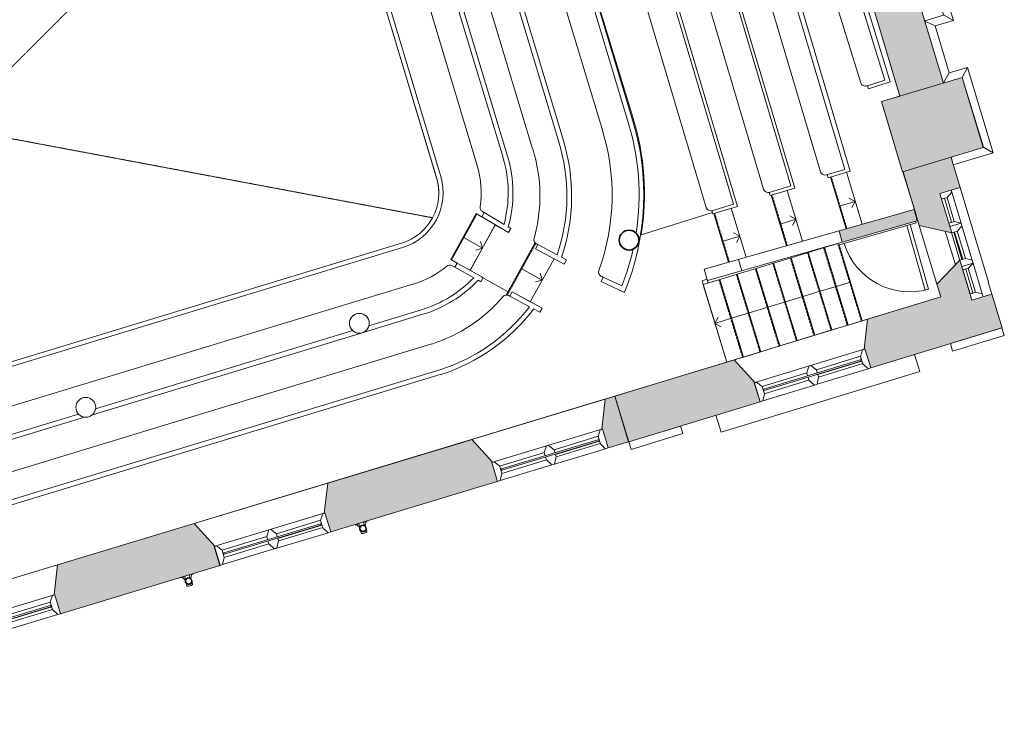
# Model space of a CAD drawing. Header units: millimetres. Extents: x -15132 to 85538, y -10653 to 24175.
# Tile 9 of 12: x 6869 to 19284, y 125 to 8893. Entities that reach past the tile are written whole.
import ezdxf

# ---------------------------------------------------------------- set-up
doc = ezdxf.new("R2010")
doc.units = ezdxf.units.MM
doc.linetypes.add('Dash2', pattern=[3, 1.5, -1.5])
doc.linetypes.add('Overhead', pattern=[4, 2.5, -1.5])
for name, color, linetype, lineweight in [('A-CLNG', 13, 'Continuous', 9), ('A-DETL', 90, 'Continuous', 9), ('A-DOOR', 31, 'Continuous', 9), ('A-FLOR', 192, 'Continuous', 9), ('A-GENM', 13, 'Continuous', 9), ('A-GLAZ', 151, 'Continuous', 9), ('A-WALL', 113, 'Continuous', 9), ('A-WALL-PATT', 111, 'Continuous', 18), ('I-FURN', 30, 'Continuous', 9), ('I-WALL', 2, 'Continuous', 9), ('S-STRS', 31, 'Continuous', 9), ('S-STRS-ANNO', 31, 'Continuous', 9)]:
    doc.layers.add(name, color=color, linetype=linetype, lineweight=lineweight)

# ---------------------------------------------------------------- blocks, each defined once
blk = doc.blocks.new('DKA_Window_Double Arched_Chamfered Reveal - DKA_Window_Double Arched_Chamfered Reveal-4313195-01_First_Intermediate Door options')
at = {"layer": 'A-GLAZ', "lineweight": 18}
for p, q in [((-690, 475), (-724, 475)), ((-644, 395), (-690, 475)), ((-644, 299), (-644, 395)), ((-17, 475), (-63, 394)), ((-17, 475), (-63, 394)), ((-63, 394), (-63, 356)), ((-63, 394), (-63, 356)), ((18, 475), (-17, 475)), ((18, 475), (-17, 475)), ((65, 394), (18, 475)), ((65, 394), (18, 475)), ((65, 356), (65, 394)), ((65, 356), (65, 394)), ((699, 475), (653, 395)), ((653, 395), (653, 299)), ((733, 475), (699, 475)), ((733, 227), (733, 475)), ((-694, 227), (-644, 299)), ((-63, 360), (-644, 360)), ((-644, 360), (-644, 340)), ((-644, 340), (-630, 340)), ((-63, 356), (-63, 360)), ((-63, 338), (-63, 298)), ((-63, 338), (-63, 298)), ((-63, 298), (-13, 226)), ((-63, 298), (-13, 226)), ((15, 226), (65, 298)), ((15, 226), (65, 298)), ((65, 298), (65, 338)), ((65, 298), (65, 338)), ((653, 356), (643, 356)), ((643, 338), (653, 338)), ((653, 338), (653, 356)), ((653, 299), (703, 227)), ((-724, 227), (-694, 227)), ((-13, 226), (15, 226)), ((-13, 226), (15, 226)), ((703, 227), (733, 227))]:
    blk.add_line(p, q, dxfattribs=at)
at = {"layer": 'A-GLAZ'}
for p, q in [((-690, 475), (-17, 475)), ((-63, 394), (-644, 394)), ((18, 475), (699, 475)), ((653, 394), (65, 394)), ((-63, 298), (-645, 298)), ((643, 356), (-630, 356)), ((-630, 356), (-630, 338)), ((-630, 338), (643, 338)), ((654, 298), (64, 298)), ((643, 338), (643, 356)), ((725, 225), (-716, 225)), ((733, 227), (733, 225))]:
    blk.add_line(p, q, dxfattribs=at)
blk = doc.blocks.new('DKA_Window_triple Arched_Chamfered Reveal - DKA_Window_triple Arched_Chamfered Reveal-2069072-01_First_Intermediate Door options')
at = {"layer": 'A-GLAZ', "lineweight": 18}
for p, q in [((-580, 358), (-610, 358)), ((-534, 284), (-580, 358)), ((-534, 210), (-534, 284)), ((-173, 358), (-218, 284)), ((-218, 284), (-218, 210)), ((-136, 358), (-173, 358)), ((-136, 358), (-173, 358)), ((-173, 358), (-173, 210)), ((-90, 284), (-136, 358)), ((-90, 284), (-136, 358)), ((-90, 210), (-90, 284)), ((-90, 210), (-90, 284)), ((315, 358), (269, 284)), ((315, 358), (269, 284)), ((269, 284), (269, 210)), ((269, 284), (269, 210)), ((352, 358), (315, 358)), ((352, 358), (315, 358)), ((397, 284), (352, 358)), ((352, 210), (352, 358)), ((397, 210), (397, 284)), ((758, 358), (713, 284)), ((713, 284), (713, 210)), ((795, 358), (758, 358)), ((-218, 247), (-534, 247)), ((-534, 247), (-534, 210)), ((-218, 210), (-218, 247)), ((-92, 210), (-90, 210)), ((-92, 210), (-90, 210)), ((269, 247), (-90, 247)), ((-90, 247), (-90, 237)), ((-90, 237), (269, 237)), ((269, 237), (269, 247)), ((714, 247), (397, 247)), ((397, 247), (397, 211)), ((397, 211), (714, 211)), ((714, 211), (714, 247))]:
    blk.add_line(p, q, dxfattribs=at)
at = {"layer": 'A-GLAZ'}
for p, q in [((-580, 358), (-173, 358)), ((-218, 281), (-534, 281)), ((-136, 358), (315, 358)), ((269, 281), (-90, 281)), ((352, 358), (758, 358)), ((713, 281), (397, 281)), ((311, 138), (-133, 138)), ((271, 207), (-94, 207))]:
    blk.add_line(p, q, dxfattribs=at)
blk = doc.blocks.new('Generic Models 1 - Generic Models 1-2082829-01_First_Intermediate Door options')
at = {"layer": 'A-GENM'}
for p, q in [((13720, 7382), (12252, 12257)), ((13020, 7171), (11623, 11811)), ((11566, 11794), (12963, 7154)), ((12178, 6918), (10781, 11557)), ((10728, 11541), (12125, 6902)), ((12633, 9604), (13337, 7266)), ((12965, 9681), (13663, 7364)), ((11933, 9394), (12637, 7056)), ((12724, 6461), (12694, 6409)), ((12704, 6473), (12724, 6461)), ((12976, 6312), (12724, 6461)), ((12694, 6409), (13031, 6210)), ((13062, 6261), (13029, 6280)), ((13031, 6210), (13062, 6261)), ((11681, 6074), (1826, 3080)), ((1842, 3028), (11697, 6021)), ((13401, 6057), (13373, 6004)), ((13373, 6004), (13735, 5812)), ((13384, 6067), (13401, 6057)), ((13645, 5927), (13401, 6057)), ((13763, 5864), (13699, 5899)), ((13735, 5812), (13763, 5864)), ((12355, 5773), (12321, 5792)), ((12385, 5825), (12355, 5773)), ((12355, 5773), (12594, 5638)), ((12711, 5641), (12385, 5825)), ((12648, 5608), (12682, 5589)), ((12682, 5589), (12711, 5641)), ((11837, 5562), (9307, 4793)), ((11273, 5035), (11936, 5236)), ((11200, 4950), (11953, 5179)), ((7826, 3988), (11068, 4973)), ((11176, 4943), (7785, 3913)), ((9307, 4793), (6375, 3903)), ((6416, 3560), (7609, 3922)), ((7684, 3882), (6434, 3503))]:
    blk.add_line(p, q, dxfattribs=at)
for centre, radius, start, end in [((11468, 6672), 2301, 341.1067, 17.4947), ((11468, 6672), 2361, 340.8717, 17.4853), ((11468, 6672), 1961, 344.1265, 17.6183), ((11488, 6710), 1540, 345.0258, 16.7566), ((11488, 6710), 1600, 344.4262, 16.7566), ((11488, 6710), 1200, 351.534, 16.7566), ((11488, 6710), 665, 286.8956, 16.7566), ((11488, 6710), 720, 286.8956, 16.7566), ((12734, 6525), 60, 171.534, 239.4126), ((13412, 6120), 60, 164.1265, 241.9395), ((11488, 6710), 1200, 286.8956, 309.6384), ((12292, 5740), 60, 60.5763, 129.6384), ((11488, 6710), 1540, 286.8956, 315.8963), ((11488, 6710), 1600, 286.8956, 316.4584), ((11152, 5066), 125, 163.318, 180), ((11152, 5066), 125, 146.5502, 158.0128), ((11152, 5066), 125, 129.5802, 140.4198), ((11152, 5066), 125, 111.9872, 123.4498), ((11152, 5066), 125, 90, 106.682), ((11152, 5066), 125, 73.318, 90), ((11152, 5066), 125, 56.5502, 68.0128), ((11152, 5066), 125, 39.5802, 50.4198), ((11152, 5066), 125, 21.9872, 33.4498), ((11152, 5066), 125, 0, 16.682), ((11152, 5066), 125, 180, 196.0147), ((11152, 5066), 125, 199.9701, 227.9081), ((11152, 5066), 125, 227.9081, 231.7114), ((11152, 5066), 125, 292.4968, 322.127), ((11152, 5066), 125, 326.8609, 339.0552), ((11152, 5066), 125, 343.543, 345.8831), ((11152, 5066), 125, 345.8831, 360), ((11152, 5066), 125, 236.6075, 249.1748), ((11152, 5066), 125, 253.057, 269.1593), ((11152, 5066), 125, 272.6375, 281.2944)]:
    blk.add_arc(centre, radius, start, end, dxfattribs=at)
blk = doc.blocks.new('Generic Models 3 - Generic Models 3-2152852-01_First_Intermediate Door options')
at = {"layer": 'A-GENM', "lineweight": 18}
for p, q in [((15571, 17191), (14919, 16994)), ((15600, 17096), (15571, 17191)), ((14948, 16898), (15600, 17096)), ((14919, 16994), (14948, 16898)), ((11513, 15960), (10862, 15763)), ((11542, 15864), (11513, 15960)), ((10891, 15667), (11542, 15864)), ((10862, 15763), (10891, 15667)), ((19255, 5009), (18604, 4810)), ((19284, 4914), (19255, 5009)), ((18633, 4715), (19284, 4914)), ((18604, 4810), (18633, 4715)), ((15200, 3770), (14549, 3572)), ((15229, 3675), (15200, 3770)), ((14579, 3476), (15229, 3675)), ((14549, 3572), (14579, 3476))]:
    blk.add_line(p, q, dxfattribs=at)
at = {"layer": 'A-GENM'}
for p, q in [((14431, 16975), (11924, 16214)), ((14495, 16765), (14431, 16975)), ((11989, 16000), (12910, 16279)), ((11924, 16214), (11989, 16000)), ((16235, 15057), (16717, 15205)), ((16717, 15205), (16656, 15078)), ((16717, 15205), (17049, 14130)), ((16923, 14196), (16763, 14721)), ((16705, 14129), (16923, 14196)), ((16923, 14196), (17049, 14130)), ((16710, 14111), (16819, 14061)), ((17049, 14130), (16819, 14061)), ((16819, 14061), (17000, 13467)), ((17000, 13467), (17231, 13539)), ((17166, 13413), (17231, 13539)), ((17231, 13539), (17423, 12907)), ((16936, 13359), (17000, 13467)), ((17165, 13413), (16941, 13344)), ((17166, 13413), (17165, 13413)), ((17165, 13413), (17231, 13199)), ((17297, 12984), (17166, 13413)), ((17231, 13199), (17005, 13129)), ((17231, 13199), (17297, 12985)), ((17297, 12985), (17069, 12915)), ((17069, 12915), (17297, 12984)), ((17297, 12984), (17423, 12907)), ((17072, 12907), (17193, 12837)), ((17423, 12907), (17193, 12837)), ((17193, 12837), (17252, 12646)), ((17147, 12656), (17252, 12646)), ((17252, 12646), (17187, 12522)), ((18032, 9707), (18163, 9636)), ((18163, 9636), (18075, 9565)), ((18153, 9309), (18075, 9565)), ((18163, 9636), (18220, 9445)), ((18220, 9445), (18153, 9309)), ((18220, 9445), (18450, 9514)), ((18450, 9514), (18388, 9381)), ((18450, 9514), (18642, 8883)), ((18152, 9309), (18389, 9380)), ((18388, 9381), (18153, 9309)), ((18519, 8952), (18388, 9381)), ((18389, 9380), (18453, 9166)), ((18216, 9094), (18453, 9166)), ((18453, 9166), (18517, 8951)), ((18281, 8880), (18517, 8951)), ((18517, 8951), (18519, 8952)), ((18642, 8883), (18519, 8952)), ((18411, 8814), (18282, 8876)), ((18642, 8883), (18411, 8814)), ((18411, 8814), (18591, 8221)), ((18591, 8221), (18516, 8096)), ((18591, 8221), (18821, 8290)), ((18821, 8290), (18753, 8166)), ((18821, 8290), (19144, 7213)), ((19021, 7286), (18753, 8166)), ((19144, 7213), (18641, 7062)), ((19018, 7285), (19021, 7286)), ((19021, 7286), (19144, 7213)), ((18641, 7062), (18613, 7158)), ((18218, 4458), (18152, 4672)), ((15712, 3693), (18218, 4458)), ((15646, 3907), (15712, 3693))]:
    blk.add_line(p, q, dxfattribs=at)
blk = doc.blocks.new('Furniture 6 - Furniture 6-2340214-01_First_Intermediate Door options')
at = {"layer": 'I-FURN'}
for p, q in [((15138, 14385), (14860, 14302)), ((14860, 14302), (14872, 14264)), ((14872, 14264), (15092, 14330)), ((15092, 14330), (17273, 7005)), ((17341, 6984), (15138, 14385)), ((14440, 14171), (14130, 14079)), ((16643, 6770), (14440, 14171)), ((14822, 14187), (16968, 6977)), ((14872, 14264), (14862, 14261)), ((11890, 14033), (11718, 13735)), ((14130, 14079), (14141, 14041)), ((14141, 14041), (14413, 14122)), ((14413, 14122), (16594, 6797)), ((11771, 13705), (11910, 13948)), ((13716, 13940), (13406, 13847)), ((15920, 6539), (13716, 13940)), ((14095, 13992), (16249, 6757)), ((13406, 13847), (13456, 13678)), ((16093, 13789), (15816, 13704)), ((17847, 8109), (16093, 13789)), ((11718, 13735), (11771, 13705)), ((11771, 13705), (11767, 13699)), ((13379, 13735), (15525, 6526)), ((13456, 13678), (13728, 13759)), ((13728, 13759), (15870, 6566)), ((15816, 13704), (15827, 13666)), ((15827, 13666), (15818, 13663)), ((15827, 13666), (16047, 13733)), ((16047, 13733), (17778, 8129)), ((15778, 13588), (17473, 8098)), ((14591, 7644), (13188, 12305)), ((12805, 12189), (13511, 9843)), ((13130, 12287), (13843, 9921)), ((13511, 9843), (14208, 7528)), ((13843, 9921), (14534, 7626)), ((17778, 8129), (17558, 8061)), ((17570, 8023), (17847, 8109)), ((17548, 8058), (17558, 8061)), ((17558, 8061), (17570, 8023)), ((17273, 7005), (17052, 6940)), ((17063, 6901), (17341, 6984)), ((17042, 6937), (17052, 6940)), ((17052, 6940), (17063, 6901)), ((16594, 6797), (16320, 6716)), ((16320, 6716), (16332, 6678)), ((16332, 6678), (16643, 6770)), ((15870, 6566), (15597, 6485)), ((15597, 6485), (15608, 6446)), ((15608, 6446), (15920, 6539)), ((14226, 5647), (14200, 5593)), ((14200, 5593), (14493, 5456)), ((14203, 5658), (14226, 5647)), ((14461, 5537), (14226, 5647))]:
    blk.add_line(p, q, dxfattribs=at)
for centre, radius, start, end in [((14879, 14204), 60, 106.5786, 196.5786), ((10152, 11377), 3175, 17.0028, 56.8061), ((14153, 14009), 60, 108.5105, 196.5786), ((10152, 11377), 3115, 47.3716, 55.6358), ((13436, 13752), 60, 108.5105, 196.5786), ((11819, 13669), 60, 150.1218, 233.9733), ((15836, 13605), 60, 107.1607, 197.1607), ((10152, 11377), 2775, 17.02, 53.9733), ((10152, 11377), 3115, 17.0052, 43.9918), ((17531, 8116), 60, 197.1607, 287.1607), ((11553, 6684), 3186, 337.3369, 17.5389), ((11553, 6684), 3126, 351.115, 17.5464), ((11553, 6684), 2786, 340.0393, 17.6395), ((17025, 6994), 60, 196.5786, 286.5786), ((16306, 6774), 60, 196.5786, 286.5786), ((15582, 6543), 60, 196.5786, 286.5786), ((11553, 6684), 3126, 338.4831, 347.3792), ((14228, 5712), 60, 160.0393, 244.9947)]:
    blk.add_arc(centre, radius, start, end, dxfattribs=at)
blk = doc.blocks.new('DKA_Door_Int_Sgl_RS_6VP_1 - 950 x 2110mm Sgl Swing-3279572-01_First_Intermediate Door options')
at = {"layer": 'A-DOOR'}
for p, q in [((-510, -95), (-510, -75)), ((510, -95), (-510, -95)), ((510, -75), (510, -95))]:
    blk.add_line(p, q, dxfattribs=at)
at = {"layer": 'A-DOOR', "lineweight": 18}
for p, q in [((389, -941), (389, -95)), ((433, -95), (433, -941)), ((433, -941), (389, -941))]:
    blk.add_line(p, q, dxfattribs=at)
at = {"layer": 'A-DOOR'}
blk.add_arc((433, -75), 866, 181.327, 270, dxfattribs=at)
blk = doc.blocks.new('Furniture 4 - Furniture 6-3955752-01_First_Intermediate Door options')
at = {"layer": 'I-FURN'}
for p, q in [((13049, 5408), (13035, 5415)), ((13077, 5461), (13049, 5408)), ((13049, 5408), (13296, 5275)), ((13456, 5257), (13077, 5461)), ((13349, 5246), (13427, 5204)), ((13427, 5204), (13456, 5257)), ((12065, 4805), (9576, 4049)), ((12166, 4480), (9674, 3723)), ((6684, 2752), (12184, 4423)), ((9576, 4049), (6625, 3152)), ((9674, 3723), (6666, 2810))]:
    blk.add_line(p, q, dxfattribs=at)
for centre, radius, start, end in [((11468, 6672), 1961, 287.719, 319.5879), ((13007, 5362), 60, 61.7159, 139.5879), ((11468, 6672), 2301, 287.6557, 322.5991), ((11468, 6672), 2361, 287.646, 322.8328)]:
    blk.add_arc(centre, radius, start, end, dxfattribs=at)
blk = doc.blocks.new('Gutter-AWMS_Rainwater-ApexHeritage_VictorianOgee-RoundPipe - OG50 - P30-4734353-01_First_Intermediate Door options')
at = {"layer": 'A-GENM'}
for p, q in [((8949, 1875), (8902, 1861)), ((8902, 1859), (8917, 1863)), ((8917, 1863), (8953, 1835)), ((8961, 1838), (8949, 1875)), ((9055, 1907), (9007, 1893)), ((9007, 1893), (9019, 1855)), ((9026, 1857), (9041, 1901)), ((9041, 1901), (9055, 1905)), ((9055, 1905), (9055, 1907)), ((8902, 1861), (8902, 1859)), ((8953, 1835), (8956, 1826)), ((8970, 1783), (8977, 1758)), ((9029, 1848), (9026, 1857)), ((9049, 1780), (9041, 1805))]:
    blk.add_line(p, q, dxfattribs=at)
for start, end in [(16.8268, 196.8268), (196.8268, 16.8268)]:
    blk.add_arc((8999, 1816), 44, start, end, dxfattribs=at)
at = {"layer": 'A-GENM', "lineweight": 18}
for radius, start, end in [(37.5, 106.8268, 286.8268), (35.5, 106.8268, 286.8268), (37.5, 286.8268, 106.8268), (35.5, 286.8268, 106.8268)]:
    blk.add_arc((8999, 1816), radius, start, end, dxfattribs=at)
at = {"layer": 'A-GENM'}
for start_param, end_param in [(3.141593, 4.712389), (4.712389, 6.283185)]:
    blk.add_ellipse((9013, 1769), major_axis=(35.9, 10.9), ratio=0.382683, start_param=start_param, end_param=end_param, dxfattribs=at)
blk = doc.blocks.new('Gutter-AWMS_Rainwater-ApexHeritage_VictorianOgee-RoundPipe - OG50 - P30-4734635-01_First_Intermediate Door options')
at = {"layer": 'A-GENM'}
for p, q in [((4216, 444), (4168, 429)), ((4168, 429), (4169, 427)), ((4169, 427), (4183, 432)), ((4183, 432), (4220, 404)), ((4227, 406), (4216, 444)), ((4220, 404), (4223, 395)), ((4322, 476), (4274, 461)), ((4274, 461), (4285, 424)), ((4293, 426), (4308, 469)), ((4296, 417), (4293, 426)), ((4308, 469), (4322, 474)), ((4316, 348), (4308, 374)), ((4322, 474), (4322, 476)), ((4236, 352), (4244, 327))]:
    blk.add_line(p, q, dxfattribs=at)
for start, end in [(16.8268, 196.8268), (196.8268, 16.8268)]:
    blk.add_arc((4266, 385), 44, start, end, dxfattribs=at)
at = {"layer": 'A-GENM', "lineweight": 18}
for radius, start, end in [(37.5, 106.8268, 286.8268), (35.5, 106.8268, 286.8268), (37.5, 286.8268, 106.8268), (35.5, 286.8268, 106.8268)]:
    blk.add_arc((4266, 385), radius, start, end, dxfattribs=at)
at = {"layer": 'A-GENM'}
for start_param, end_param in [(3.141593, 4.712389), (4.712389, 6.283185)]:
    blk.add_ellipse((4280, 337), major_axis=(35.9, 10.9), ratio=0.382683, start_param=start_param, end_param=end_param, dxfattribs=at)

msp = doc.modelspace()

# ---------------------------------------------------------------- hatches: boundary and pattern name
at = {"layer": 'A-WALL-PATT', "lineweight": 9}
h = msp.add_hatch(color=8, dxfattribs=at)
h.paths.add_polyline_path([(17968.4, 7930.1), (18516.3, 8094.6), (18161.7, 9275.6), (17613.9, 9111.2), (17850.7, 8322.4)])
h.paths.add_polyline_path([(16512.6, 12779.8), (17060.4, 12944.3), (16702, 14138.2), (16154.2, 13973.7), (16403.4, 13143.4)])
for points in [[(18001.8, 6974.4), (19019, 7279.7), (18753, 8165.7), (17735.9, 7860.3), (17991.9, 7007.5)], [(17240.9, 6086.7), (18187.5, 6355.5), (18146.6, 6499.8), (17199.9, 6231), (17222.7, 6150.5)], [(11049.5, 2514.6), (12638.4, 2995.1), (12464.7, 3569.4), (10875.8, 3088.9), (11049.3, 2515.2)], [(7622.7, 1478.2), (9135.1, 1935.6), (8961.4, 2509.9), (7449, 2052.5), (7541.1, 1748.2)]]:
    msp.add_hatch(color=8, dxfattribs=at).paths.add_polyline_path(points)
h = msp.add_hatch(color=8, dxfattribs=at)
h.paths.add_polyline_path([(18482.1, 5400.6), (18831.2, 5507.3), (18724.9, 5861.5), (18435, 5557.6)])
h.paths.add_polyline_path([(18620.9, 6207.6), (18472.1, 6703.3), (18725.9, 6779.5), (18612.4, 7157.7), (18009, 6976.5), (18212.5, 6298.8), (18565, 6220.1)])
h = msp.add_hatch(color=8, dxfattribs=at)
h.paths.add_polyline_path([(14549.3, 3571.5), (16204.6, 4077.3), (16131.6, 4316), (16139.9, 4318.5), (15879.2, 4605.3), (14373.9, 4145.3), (14461.6, 3858.4)])
h.paths.add_polyline_path([(17599.1, 4503.4), (19257.2, 5010.1), (19127.9, 5433.2), (18876.1, 5357.7), (18831.2, 5507.3), (17560.2, 5118.9), (17518.1, 4739.7), (17526.1, 4742.1)])
h = msp.add_hatch(color=8, dxfattribs=at)
h.paths.add_polyline_path([(12638.4, 2995.1), (12894.8, 3072.7), (12822.6, 3311.6), (12830.9, 3314.1), (12570.9, 3601.6), (12464.7, 3569.4), (12617.9, 3063.1)])
h.paths.add_polyline_path([(14290.5, 3495), (14547.3, 3572.7), (14373.5, 4146.9), (14253.3, 4110.6), (14210.2, 3731.5), (14218.2, 3733.9), (14288.6, 3501.3)])
h = msp.add_hatch(color=8, dxfattribs=at)
h.paths.add_polyline_path([(9135.1, 1935.6), (9394.3, 2014), (9322, 2252.9), (9330.3, 2255.4), (9070.4, 2542.9), (8961.4, 2509.9), (9125.5, 1967.4)])
h.paths.add_polyline_path([(10790, 2436.1), (11049.5, 2514.6), (10875.8, 3088.9), (10752.8, 3051.7), (10709.7, 2672.6), (10717.7, 2675), (10732.9, 2624.8)])
h = msp.add_hatch(color=8, dxfattribs=at)
h.paths.add_polyline_path([(5708.4, 899.3), (5986.6, 983.4), (5914.3, 1222.3), (5922.6, 1224.8), (5662.7, 1512.3), (5534.7, 1473.6), (5674.5, 1011.3)])
h.paths.add_polyline_path([(7382.3, 1405.5), (7622.7, 1478.2), (7449, 2052.5), (7345.1, 2021.1), (7302, 1642), (7310, 1644.4)])

# ---------------------------------------------------------------- linework, layer by layer
at = {"layer": 'A-CLNG'}
msp.add_line((10728, 11540.2), (12124.9, 6900.6), dxfattribs=at)
msp.add_arc((11488.2, 6708.9), 665, 1.80573, 16.75659, dxfattribs=at)
at = {"layer": 'A-DETL', "linetype": 'Dash2'}
for p, q in [((10407, 11934.8), (1531.5, 3059.3)), ((-367.7, 8732.3), (12074.4, 6396))]:
    msp.add_line(p, q, dxfattribs=at)
at = {"layer": 'A-FLOR'}
for p, q in [((13187.9, 12304.9), (14598.6, 7663)), ((17865, 7899.1), (17968.3, 7930.7)), ((17292.3, 6969.5), (17491, 6313.6)), ((18171.6, 6435), (18006.3, 6975.7)), ((16546.3, 6741.5), (16740.6, 6100.5)), ((14703.4, 6179.1), (15603.5, 6461.2)), ((15841.5, 6515.7), (16028.6, 5898.4)), ((18168.7, 6421.7), (18175, 6423.6)), ((12866, 6304.6), (12547.1, 5733.6)), ((12948.8, 6258.4), (12866, 6304.6)), ((13606.1, 5880.1), (13307.4, 5337.9)), ((12689.5, 5653.2), (13028.2, 5464.1)), ((15474.1, 5601.5), (15537.1, 5620.6)), ((15783.8, 4576.1), (15474.1, 5601.5)), ((13307.4, 5337.9), (13381.5, 5297.1)), ((13455.9, 5256.1), (13427.3, 5204.3)), ((13248.4, 5121.9), (13247.8, 5121.2)), ((11186.3, 4946.2), (11176.4, 4943.1)), ((11199.7, 4950.2), (11193.5, 4948.3)), ((1073.9, 124.5), (15783.8, 4576.1))]:
    msp.add_line(p, q, dxfattribs=at)
msp.add_arc((11560.8, 6702.9), 3185.9, 350.53669, 17.53888, dxfattribs=at)
at = {"layer": 'A-FLOR', "lineweight": 35}
for start, end in [(90, 180), (0, 90), (180, 360)]:
    msp.add_arc((14552.6, 6114.5), 125, start, end, dxfattribs=at)
at = {"layer": 'A-GENM', "lineweight": 18}
for centre, start, end in [((11151.9, 5065.7), 90, 180), ((11151.9, 5065.7), 0, 90), ((11151.9, 5065.7), 180, 360), ((7702, 4006.2), 90, 180), ((7702, 4006.2), 0, 90), ((7702, 4006.2), 180, 360)]:
    msp.add_arc(centre, 125, start, end, dxfattribs=at)
at = {"layer": 'A-WALL', "color": 7, "lineweight": 18}
for p, q in [((18516.3, 8094.6), (18161.7, 9275.6)), ((17613.9, 9111.2), (17968.4, 7930.1)), ((18753, 8165.7), (17735.9, 7860.3)), ((19019, 7279.7), (18753, 8165.7)), ((17735.9, 7860.3), (18001.8, 6974.4)), ((18001.8, 6974.4), (19019, 7279.7)), ((18725.9, 6779.5), (18612.4, 7157.7)), ((18009, 6976.5), (18212.5, 6298.8)), ((18472.1, 6703.3), (18725.9, 6779.5)), ((18620.9, 6207.6), (18472.1, 6703.3)), ((18146.6, 6499.8), (17199.9, 6231)), ((18187.5, 6355.5), (18146.6, 6499.8)), ((17240.9, 6086.7), (18187.5, 6355.5)), ((17199.9, 6231), (17240.9, 6086.7)), ((18212.5, 6298.8), (18620.9, 6207.6)), ((18724.9, 5861.5), (18435, 5557.6)), ((18876.1, 5357.7), (18724.9, 5861.5)), ((18435, 5557.6), (18482.1, 5400.6)), ((18482.1, 5400.6), (17560.2, 5118.9)), ((19127.9, 5433.2), (18876.1, 5357.7)), ((19257.2, 5010.1), (19127.9, 5433.2)), ((17560.2, 5118.9), (17518.1, 4739.7)), ((17599.1, 4503.4), (19257.2, 5010.1)), ((17518.1, 4739.7), (17526.1, 4742.1)), ((17526.1, 4742.1), (17599.1, 4503.4)), ((15879.2, 4605.3), (14373.9, 4145.3)), ((16139.9, 4318.5), (15879.2, 4605.3)), ((16131.6, 4316), (16139.9, 4318.5)), ((16204.6, 4077.3), (16131.6, 4316)), ((14253.3, 4110.6), (14210.2, 3731.5)), ((14373.5, 4146.9), (14253.3, 4110.6)), ((14547.3, 3572.7), (14373.5, 4146.9)), ((14373.9, 4145.3), (14549.3, 3571.5)), ((14549.3, 3571.5), (16204.6, 4077.3)), ((14210.2, 3731.5), (14218.2, 3733.9)), ((14218.2, 3733.9), (14290.5, 3495)), ((12570.9, 3601.6), (12464.7, 3569.4)), ((12830.9, 3314.1), (12570.9, 3601.6)), ((12464.7, 3569.4), (10752.8, 3051.7)), ((14290.5, 3495), (14547.3, 3572.7)), ((12822.6, 3311.6), (12830.9, 3314.1)), ((12894.8, 3072.7), (12822.6, 3311.6)), ((10752.8, 3051.7), (10709.7, 2672.6)), ((10790, 2436.1), (12638.4, 2995.1)), ((12638.4, 2995.1), (12894.8, 3072.7)), ((10709.7, 2672.6), (10717.7, 2675)), ((10717.7, 2675), (10790, 2436.1)), ((9070.4, 2542.9), (7345.1, 2021.1)), ((9330.3, 2255.4), (9070.4, 2542.9)), ((9322, 2252.9), (9330.3, 2255.4)), ((9394.3, 2014), (9322, 2252.9)), ((7345.1, 2021.1), (7302, 1642)), ((7382.3, 1405.5), (9394.3, 2014)), ((7302, 1642), (7310, 1644.4)), ((7310, 1644.4), (7382.3, 1405.5))]:
    msp.add_line(p, q, dxfattribs=at)
at = {"layer": 'I-WALL'}
for p, q in [((18725.9, 6779.5), (19084.6, 5584.7)), ((15498.6, 5747.9), (17199.9, 6231)), ((18435, 5557.6), (18212.5, 6298.8)), ((17240.9, 6086.7), (15542, 5604.3)), ((15933.4, 5871.3), (15974.4, 5727)), ((15551.7, 5572.4), (15498.6, 5747.9)), ((19081.8, 5583.9), (19084.6, 5584.7)), ((19081.8, 5583.9), (19127.9, 5433.2)), ((15879.2, 4605.3), (17560.2, 5118.9)), ((15846.9, 4596.1), (15847.1, 4595.5)), ((12570.9, 3601.6), (14253.3, 4110.6)), ((14373.5, 4146.9), (14373.5, 4146.9)), ((9070.4, 2542.9), (10752.8, 3051.7)), ((5662.7, 1512.3), (7345.1, 2021.1))]:
    msp.add_line(p, q, dxfattribs=at)
at = {"layer": 'S-STRS'}
for p, q in [((17292.3, 6969.5), (17491, 6313.6)), ((17091, 6909.6), (17289, 6256.3)), ((16546.3, 6741.5), (16740.6, 6100.5)), ((16345.1, 6681.6), (16538.5, 6043.2)), ((15841.5, 6515.7), (16028.7, 5898.4)), ((18152.6, 6497.8), (18150.6, 6503.6)), ((18163.1, 6463.2), (18152.6, 6497.8)), ((12624.6, 6450), (12304.5, 5870.4)), ((12624.6, 6450), (12693.6, 6409.2)), ((15621.1, 6450.1), (15807.4, 5835.5)), ((12865.8, 6307.5), (12548.4, 5732.8)), ((13366.2, 6076), (13009.1, 5429.3)), ((13366.2, 6076), (13383.6, 6066.7)), ((17016.1, 6019.3), (16812.4, 5957.1)), ((17183.4, 6070.3), (17016.1, 6019.3)), ((17313.8, 5043.7), (17016.1, 6019.3)), ((17147, 6060), (17147.2, 6059.3)), ((17492.7, 5098.3), (17200.9, 6054.5)), ((12304.5, 5870.4), (12384.6, 5825.2)), ((13606.4, 5880), (13306.9, 5337.8)), ((16595.2, 5890.9), (16375.3, 5823.7)), ((16812.4, 5957.1), (16595.2, 5890.9)), ((16893, 4915.3), (16595.2, 5890.9)), ((17110.1, 4981.6), (16812.4, 5957.1)), ((16155.3, 5756.6), (15916.1, 5683.6)), ((16375.3, 5823.7), (16155.3, 5756.6)), ((16453, 4781), (16155.3, 5756.6)), ((16673, 4848.1), (16375.3, 5823.7)), ((15696.2, 5616.5), (15488.7, 5553.2)), ((15916.1, 5683.6), (15696.2, 5616.5)), ((15993.9, 4640.9), (15696.2, 5616.5)), ((16213.9, 4708.1), (15916.1, 5683.6)), ((15783.4, 4576.7), (15485.7, 5552.3)), ((13009.1, 5429.3), (13035.2, 5415.3)), ((13077.2, 5461.1), (13306.9, 5337.8)), ((17492.6, 5098.6), (18482, 5400.9)), ((17492.7, 5098.3), (17313.8, 5043.7)), ((17110.1, 4981.6), (16893, 4915.3)), ((17313.8, 5043.7), (17110.1, 4981.6)), ((16673, 4848.1), (16453, 4781)), ((16893, 4915.3), (16673, 4848.1)), ((16453, 4781), (16213.9, 4708.1)), ((15993.9, 4640.9), (15783.6, 4576.7)), ((16213.9, 4708.1), (15993.9, 4640.9))]:
    msp.add_line(p, q, dxfattribs=at)
at = {"layer": 'S-STRS', "linetype": 'Overhead'}
for p, q in [((17100.6, 6912.4), (17298.6, 6259)), ((16354.6, 6684.5), (16548.2, 6045.9)), ((12633.3, 6444.9), (12313.2, 5865.5)), ((15630.7, 6452.9), (15817, 5838.3)), ((13375.1, 6071.3), (13017.9, 5424.6)), ((17304.2, 5040.8), (17006.5, 6016.4)), ((17483.2, 5095.4), (17191.3, 6051.8)), ((16883.4, 4912.4), (16585.7, 5887.9)), ((17100.6, 4978.6), (16802.9, 5954.2)), ((16443.4, 4778.1), (16145.7, 5753.7)), ((16663.4, 4845.2), (16365.7, 5820.8)), ((15984.3, 4638), (15686.6, 5613.6)), ((16204.3, 4705.1), (15906.6, 5680.7))]:
    msp.add_line(p, q, dxfattribs=at)
at = {"layer": 'S-STRS-ANNO'}
for p, q in [((17202.5, 6541.6), (17403.5, 6602.5)), ((17403.5, 6602.5), (17325.5, 6644.2)), ((17403.5, 6602.5), (17361.8, 6524.6)), ((16455.9, 6315.9), (16656.9, 6376.8)), ((16656.9, 6376.8), (16578.9, 6418.4)), ((16656.9, 6376.8), (16615.2, 6298.8)), ((12458.6, 6149.4), (12703.7, 6014)), ((12703.7, 6014), (12679.2, 6098.9)), ((15728, 6097.4), (15948.1, 6164.1)), ((15948.1, 6164.1), (15870.2, 6205.8)), ((15948.1, 6164.1), (15906.4, 6086.2)), ((12703.7, 6014), (12618.7, 5989.5)), ((13190.8, 5758.3), (13457.8, 5610.9)), ((13457.8, 5610.9), (13372.8, 5586.4)), ((13457.8, 5610.9), (13433.3, 5695.8)), ((16961.3, 5469.3), (16744.1, 5403.1)), ((17164.9, 5531.5), (16961.3, 5469.3)), ((17343.9, 5586.1), (17164.9, 5531.5)), ((16744.1, 5403.1), (16524.1, 5335.9)), ((16304.1, 5268.8), (16065, 5195.8)), ((16524.1, 5335.9), (16304.1, 5268.8)), ((15634.6, 5064.5), (15676.1, 5142.5)), ((15845, 5128.7), (15636.1, 5065)), ((16065, 5195.8), (15845, 5128.7)), ((15634.6, 5064.5), (15712.6, 5023))]:
    msp.add_line(p, q, dxfattribs=at)

# ---------------------------------------------------------------- block references
at = {"layer": 'A-DOOR', "rotation": 15.85246800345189}
msp.add_blockref('DKA_Door_Int_Sgl_RS_6VP_1 - 950 x 2110mm Sgl Swing-3279572-01_First_Intermediate Door options', (17655.3, 6282.3), dxfattribs=at)
at = {"layer": 'A-GENM'}
for name, p in [('Generic Models 3 - Generic Models 3-2152852-01_First_Intermediate Door options', (0, 0)), ('Generic Models 1 - Generic Models 1-2082829-01_First_Intermediate Door options', (0, 0)), ('Gutter-AWMS_Rainwater-ApexHeritage_VictorianOgee-RoundPipe - OG50 - P30-4734635-01_First_Intermediate Door options', (6930, 2095.8)), ('Gutter-AWMS_Rainwater-ApexHeritage_VictorianOgee-RoundPipe - OG50 - P30-4734353-01_First_Intermediate Door options', (0, 0))]:
    msp.add_blockref(name, p, dxfattribs=at)
at = {"layer": 'A-GLAZ'}
for name, p, rotation in [('DKA_Window_triple Arched_Chamfered Reveal - DKA_Window_triple Arched_Chamfered Reveal-2069072-01_First_Intermediate Door options', (18446.3, 6059.1), 286.7095584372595), ('DKA_Window_Double Arched_Chamfered Reveal - DKA_Window_Double Arched_Chamfered Reveal-4313195-01_First_Intermediate Door options', (16767.4, 4746), 196.9908748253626), ('DKA_Window_Double Arched_Chamfered Reveal - DKA_Window_Double Arched_Chamfered Reveal-4313195-01_First_Intermediate Door options', (13459.5, 3739.8), 196.8338202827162), ('DKA_Window_Double Arched_Chamfered Reveal - DKA_Window_Double Arched_Chamfered Reveal-4313195-01_First_Intermediate Door options', (9959, 2681), 196.8268404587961), ('DKA_Window_Double Arched_Chamfered Reveal - DKA_Window_Double Arched_Chamfered Reveal-4313195-01_First_Intermediate Door options', (6551.3, 1650.5), 196.8268404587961)]:
    msp.add_blockref(name, p, dxfattribs=dict(at, rotation=rotation))
at = {"layer": 'I-FURN'}
for name in ['Furniture 6 - Furniture 6-2340214-01_First_Intermediate Door options', 'Furniture 4 - Furniture 6-3955752-01_First_Intermediate Door options']:
    msp.add_blockref(name, (0, 0), dxfattribs=at)

doc.saveas('drawing.dxf')
